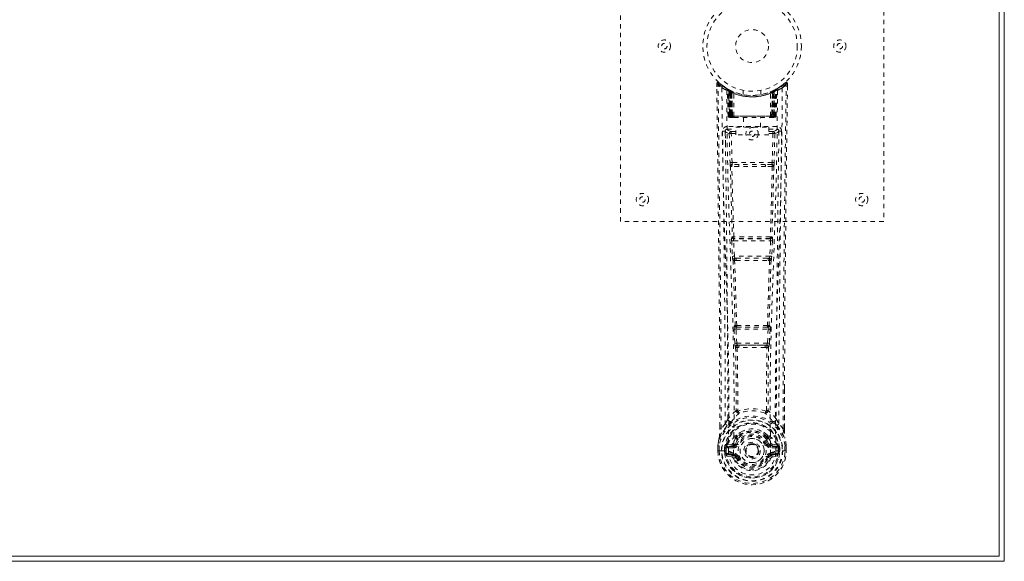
# Model space of a CAD drawing. Header units: inches. Extents: x 15.1 to 98.6, y 40.8 to 64.3.
# Tile 5 of 6: x 76.2 to 98.6, y 40.8 to 53.1. Entities that reach past the tile are written whole.
import ezdxf

# ---------------------------------------------------------------- set-up
doc = ezdxf.new("R2010")
doc.units = ezdxf.units.IN
doc.header["$MEASUREMENT"] = 0
doc.linetypes.add('SLD-Dashed', pattern=[0.075, 0.05, -0.025])
doc.linetypes.add('SLD-Solid', pattern=[0])

msp = doc.modelspace()

# ---------------------------------------------------------------- linework, layer by layer
at = {"color": 7, "linetype": 'SLD-Solid', "lineweight": 15}
for p, q in [((98.612, 64.264), (98.612, 40.764)), ((98.494, 40.882), (98.494, 64.146)), ((98.494, 64.146), (98.494, 40.882)), ((15.23, 40.882), (98.494, 40.882)), ((98.494, 40.882), (15.23, 40.882)), ((98.612, 40.764), (15.112, 40.764))]:
    msp.add_line(p, q, dxfattribs=at)
at = {"color": 7, "linetype": 'SLD-Dashed', "lineweight": 0}
for p, q in [((89.862, 48.514), (89.862, 56.514)), ((95.862, 56.514), (95.862, 48.514)), ((92.056, 51.655), (92.057, 51.588)), ((92.086, 51.656), (92.106, 51.678)), ((92.147, 51.643), (92.105, 51.677)), ((93.619, 51.677), (93.578, 51.643)), ((93.669, 51.655), (93.639, 51.656)), ((93.666, 51.592), (93.667, 51.655)), ((93.668, 51.588), (93.669, 51.655)), ((93.668, 51.588), (93.669, 51.655)), ((92.294, 51.54), (92.281, 51.548)), ((92.3, 51.536), (92.286, 51.543)), ((92.309, 51.515), (92.295, 51.523)), ((92.316, 50.918), (92.295, 51.523)), ((92.33, 50.918), (92.309, 51.515)), ((92.347, 51.512), (92.312, 51.53)), ((92.396, 51.469), (92.327, 51.505)), ((92.348, 50.918), (92.327, 51.505)), ((92.328, 51.508), (92.35, 50.914)), ((92.341, 51.514), (92.368, 51.501)), ((92.355, 51.475), (92.368, 51.501)), ((92.355, 51.475), (92.355, 50.918)), ((92.362, 51.471), (92.355, 51.475)), ((92.362, 51.471), (92.375, 51.497)), ((92.362, 50.918), (92.362, 51.471)), ((92.379, 51.495), (92.364, 51.503)), ((92.368, 51.501), (92.375, 51.497)), ((92.368, 51.468), (92.381, 51.494)), ((92.369, 50.918), (92.368, 51.468)), ((92.368, 51.468), (92.375, 51.465)), ((92.375, 51.465), (92.387, 51.491)), ((92.375, 51.465), (92.375, 50.918)), ((92.38, 51.495), (92.379, 51.495)), ((92.387, 51.46), (92.399, 51.486)), ((92.387, 51.46), (92.387, 50.918)), ((92.393, 51.457), (92.387, 51.46)), ((92.393, 51.457), (92.405, 51.483)), ((92.393, 50.918), (92.393, 51.457)), ((92.396, 51.469), (92.397, 51.469)), ((92.415, 50.918), (92.396, 51.469)), ((92.397, 51.469), (92.416, 50.918)), ((92.399, 51.486), (92.405, 51.483)), ((92.446, 50.918), (92.442, 51.44)), ((92.662, 51.503), (92.662, 51.407)), ((93.062, 51.407), (93.062, 51.503)), ((93.278, 50.918), (93.283, 51.44)), ((93.308, 50.918), (93.327, 51.469)), ((93.328, 51.469), (93.309, 50.918)), ((93.319, 51.483), (93.325, 51.486)), ((93.319, 51.483), (93.331, 51.457)), ((93.327, 51.469), (93.328, 51.469)), ((93.397, 51.505), (93.328, 51.469)), ((93.337, 51.46), (93.331, 51.457)), ((93.331, 51.457), (93.331, 50.918)), ((93.344, 51.495), (93.337, 51.492)), ((93.337, 51.491), (93.349, 51.465)), ((93.337, 50.918), (93.337, 51.46)), ((93.352, 51.499), (93.343, 51.494)), ((93.343, 51.494), (93.356, 51.468)), ((93.345, 51.495), (93.344, 51.495)), ((93.412, 51.53), (93.345, 51.495)), ((93.349, 51.497), (93.357, 51.501)), ((93.349, 51.497), (93.362, 51.471)), ((93.349, 51.465), (93.356, 51.468)), ((93.349, 50.918), (93.349, 51.465)), ((93.356, 51.468), (93.355, 50.918)), ((93.357, 51.501), (93.365, 51.505)), ((93.357, 51.501), (93.369, 51.475)), ((93.369, 51.475), (93.362, 51.471)), ((93.362, 51.471), (93.362, 50.918)), ((93.369, 50.918), (93.369, 51.475)), ((93.374, 50.914), (93.396, 51.508)), ((93.376, 50.918), (93.397, 51.505)), ((93.395, 50.918), (93.415, 51.515)), ((93.408, 50.918), (93.429, 51.523)), ((93.429, 51.523), (93.415, 51.515)), ((93.444, 51.548), (93.43, 51.54)), ((92.316, 50.918), (92.33, 50.918)), ((92.348, 50.918), (92.415, 50.918)), ((92.355, 50.918), (92.362, 50.918)), ((92.356, 50.889), (92.363, 50.889)), ((92.36, 50.889), (92.369, 50.889)), ((93.362, 50.918), (92.362, 50.918)), ((92.375, 50.918), (92.369, 50.918)), ((92.369, 50.889), (92.376, 50.889)), ((92.375, 50.918), (93.349, 50.918)), ((92.378, 50.889), (92.432, 50.889)), ((92.387, 50.918), (92.393, 50.918)), ((92.388, 50.889), (92.394, 50.889)), ((93.331, 50.918), (92.393, 50.918)), ((92.432, 50.889), (92.394, 50.889)), ((92.416, 50.918), (92.415, 50.918)), ((92.446, 50.918), (93.278, 50.918)), ((92.446, 50.889), (92.453, 50.889)), ((92.453, 50.889), (93.271, 50.889)), ((92.667, 50.889), (92.667, 50.667)), ((93.057, 50.667), (93.057, 50.889)), ((93.271, 50.889), (93.279, 50.889)), ((93.292, 50.889), (93.346, 50.889)), ((93.33, 50.889), (93.292, 50.889)), ((93.309, 50.918), (93.308, 50.918)), ((93.309, 50.918), (93.376, 50.918)), ((93.33, 50.889), (93.336, 50.889)), ((93.331, 50.918), (93.337, 50.918)), ((93.348, 50.889), (93.355, 50.889)), ((93.355, 50.918), (93.349, 50.918)), ((93.355, 50.889), (93.365, 50.889)), ((93.361, 50.889), (93.368, 50.889)), ((93.362, 50.918), (93.369, 50.918)), ((93.395, 50.918), (93.408, 50.918)), ((92.251, 50.582), (92.249, 50.574)), ((92.25, 50.571), (92.253, 50.284)), ((92.294, 50.68), (92.294, 50.62)), ((93.43, 50.68), (92.294, 50.68)), ((92.294, 50.62), (92.492, 50.62)), ((92.343, 50.517), (92.359, 49.855)), ((92.388, 50.563), (92.388, 50.518)), ((92.492, 50.563), (92.388, 50.563)), ((92.404, 49.857), (92.388, 50.518)), ((92.492, 50.518), (92.388, 50.518)), ((92.492, 50.487), (92.492, 50.667)), ((92.492, 50.667), (93.242, 50.667)), ((93.242, 50.667), (93.242, 50.487)), ((93.242, 50.62), (93.43, 50.62)), ((93.336, 50.563), (93.242, 50.563)), ((93.336, 50.518), (93.242, 50.518)), ((93.336, 50.518), (93.321, 49.857)), ((93.336, 50.563), (93.336, 50.518)), ((93.381, 50.517), (93.365, 49.855)), ((93.43, 50.62), (93.43, 50.68)), ((93.471, 50.284), (93.474, 50.571)), ((93.475, 50.574), (93.473, 50.582)), ((93.242, 50.487), (92.492, 50.487)), ((93.321, 49.857), (92.404, 49.857)), ((92.557, 49.765), (92.401, 49.771)), ((92.564, 49.814), (92.412, 49.816)), ((93.16, 49.814), (92.564, 49.814)), ((93.313, 49.816), (93.16, 49.814)), ((93.323, 49.771), (93.167, 49.765)), ((95.862, 48.514), (89.862, 48.514)), ((92.397, 48.072), (92.414, 47.719)), ((92.411, 48.165), (92.403, 48.162)), ((92.442, 48.074), (93.283, 48.074)), ((92.459, 47.721), (92.442, 48.074)), ((92.448, 48.119), (92.456, 48.122)), ((93.276, 48.119), (92.448, 48.119)), ((93.283, 48.074), (93.266, 47.721)), ((93.268, 48.122), (93.276, 48.119)), ((93.327, 48.072), (93.31, 47.719)), ((93.321, 48.162), (93.313, 48.165)), ((93.266, 47.721), (92.459, 47.721)), ((92.464, 47.626), (92.496, 47.625)), ((92.505, 47.676), (92.474, 47.677)), ((92.505, 47.676), (93.219, 47.676)), ((93.219, 47.676), (93.251, 47.677)), ((93.228, 47.625), (93.26, 47.625)), ((92.452, 46.054), (92.468, 45.737)), ((92.475, 46.148), (92.461, 46.144)), ((92.496, 46.056), (93.228, 46.056)), ((92.513, 45.739), (92.496, 46.056)), ((92.505, 46.101), (92.52, 46.106)), ((93.219, 46.101), (92.505, 46.101)), ((93.205, 46.106), (93.219, 46.101)), ((93.228, 46.056), (93.212, 45.739)), ((93.249, 46.148), (93.263, 46.144)), ((93.272, 46.054), (93.256, 45.737)), ((93.212, 45.739), (92.513, 45.739)), ((92.523, 45.641), (92.563, 45.64)), ((92.57, 45.694), (92.531, 45.694)), ((92.57, 45.694), (93.154, 45.694)), ((93.193, 45.694), (93.154, 45.694)), ((93.161, 45.64), (93.201, 45.641)), ((93.598, 44.706), (93.598, 43.782)), ((93.599, 43.781), (93.602, 44.706)), ((92.535, 44.201), (92.535, 44.201)), ((93.19, 44.201), (93.19, 44.201)), ((92.125, 43.781), (92.125, 43.835)), ((92.126, 43.836), (92.126, 43.782)), ((92.251, 43.898), (92.154, 43.783)), ((93.57, 43.783), (93.474, 43.898)), ((92.494, 43.596), (92.494, 43.578)), ((92.501, 43.625), (92.513, 43.642)), ((92.517, 43.591), (92.517, 43.572)), ((93.207, 43.572), (93.207, 43.591)), ((93.211, 43.642), (93.223, 43.625)), ((93.23, 43.596), (93.231, 43.578)), ((92.083, 43.401), (92.082, 43.397)), ((92.082, 43.28), (92.082, 43.397)), ((92.084, 43.397), (92.084, 43.28)), ((92.112, 43.397), (92.112, 43.283)), ((92.263, 43.353), (92.234, 43.354)), ((92.234, 43.354), (92.234, 43.354)), ((92.234, 43.283), (92.234, 43.354)), ((92.263, 43.353), (92.263, 43.283)), ((92.264, 43.353), (92.269, 43.372)), ((92.269, 43.372), (92.269, 43.362)), ((92.269, 43.362), (92.269, 43.283)), ((92.279, 43.403), (92.275, 43.399)), ((92.279, 43.403), (92.289, 43.414)), ((92.29, 43.414), (92.289, 43.414)), ((92.404, 43.435), (92.29, 43.414)), ((92.29, 43.414), (92.29, 43.414)), ((92.303, 43.381), (92.433, 43.406)), ((92.303, 43.381), (92.303, 43.351)), ((92.433, 43.381), (92.303, 43.381)), ((92.433, 43.351), (92.303, 43.351)), ((92.433, 43.406), (92.433, 43.381)), ((92.433, 43.351), (92.433, 43.381)), ((92.488, 43.447), (92.515, 43.436)), ((93.209, 43.436), (93.236, 43.447)), ((93.291, 43.406), (93.421, 43.381)), ((93.291, 43.406), (93.291, 43.381)), ((93.421, 43.381), (93.291, 43.381)), ((93.291, 43.351), (93.291, 43.381)), ((93.421, 43.351), (93.291, 43.351)), ((93.435, 43.414), (93.32, 43.435)), ((93.421, 43.351), (93.421, 43.381)), ((93.435, 43.414), (93.445, 43.403)), ((93.445, 43.403), (93.445, 43.404)), ((93.445, 43.403), (93.445, 43.403)), ((93.449, 43.399), (93.445, 43.403)), ((93.455, 43.372), (93.456, 43.362)), ((93.461, 43.353), (93.455, 43.372)), ((93.456, 43.362), (93.455, 43.283)), ((93.491, 43.354), (93.461, 43.353)), ((93.461, 43.283), (93.461, 43.353)), ((93.491, 43.354), (93.491, 43.283)), ((93.491, 43.354), (93.491, 43.354)), ((93.612, 43.283), (93.612, 43.397)), ((93.641, 43.28), (93.641, 43.397)), ((93.642, 43.397), (93.642, 43.401)), ((93.642, 43.28), (93.642, 43.397)), ((92.083, 43.28), (92.086, 43.28)), ((92.086, 43.28), (92.14, 43.281)), ((92.14, 43.281), (92.163, 43.281)), ((92.163, 43.281), (92.321, 43.281)), ((92.234, 43.283), (92.234, 43.283)), ((92.269, 43.283), (92.263, 43.283)), ((92.287, 43.163), (92.405, 43.139)), ((92.317, 43.229), (92.317, 43.199)), ((92.317, 43.229), (92.433, 43.229)), ((92.433, 43.179), (92.317, 43.199)), ((92.317, 43.199), (92.433, 43.199)), ((92.433, 43.229), (92.433, 43.199)), ((92.433, 43.179), (92.433, 43.199)), ((92.439, 43.243), (92.439, 43.246)), ((92.493, 43.135), (92.49, 43.143)), ((92.515, 43.145), (92.493, 43.135)), ((92.706, 43.29), (92.706, 43.306)), ((92.706, 43.282), (92.706, 43.29)), ((93.231, 43.135), (93.209, 43.145)), ((93.231, 43.135), (93.286, 43.112)), ((93.286, 43.246), (93.286, 43.243)), ((93.291, 43.229), (93.291, 43.199)), ((93.291, 43.229), (93.407, 43.229)), ((93.407, 43.199), (93.291, 43.179)), ((93.291, 43.179), (93.291, 43.199)), ((93.291, 43.199), (93.407, 43.199)), ((93.319, 43.139), (93.438, 43.163)), ((93.403, 43.281), (93.562, 43.281)), ((93.407, 43.199), (93.407, 43.229)), ((93.455, 43.283), (93.461, 43.283)), ((93.562, 43.281), (93.585, 43.281)), ((93.585, 43.281), (93.638, 43.28)), ((93.638, 43.28), (93.642, 43.28))]:
    msp.add_line(p, q, dxfattribs=at)
at = {"color": 7, "linetype": 'SLD-Dashed', "lineweight": 0, "flags": 128}
for points in [[(92.104, 51.675), (92.097, 51.679), (92.089, 51.682), (92.081, 51.682), (92.073, 51.681), (92.066, 51.677), (92.06, 51.672), (92.057, 51.665), (92.056, 51.658)], [(92.056, 51.655), (92.056, 51.655), (92.058, 51.655), (92.064, 51.656), (92.074, 51.656), (92.08, 51.655), (92.086, 51.656)], [(92.125, 43.835), (92.117, 46.405), (92.089, 49.03), (92.056, 51.655)], [(92.154, 43.783), (92.153, 45.247), (92.144, 46.721), (92.129, 48.168), (92.127, 48.415), (92.124, 48.673), (92.121, 48.888), (92.118, 49.118), (92.115, 49.368), (92.111, 49.639), (92.109, 49.857), (92.105, 50.119), (92.101, 50.443), (92.098, 50.654), (92.095, 50.912), (92.092, 51.174), (92.088, 51.422), (92.086, 51.656)], [(93.57, 43.783), (93.571, 45.249), (93.58, 46.721), (93.595, 48.168), (93.597, 48.389), (93.6, 48.619), (93.602, 48.822), (93.605, 49.021), (93.608, 49.236), (93.61, 49.386), (93.612, 49.543), (93.614, 49.7), (93.615, 49.817), (93.617, 49.957), (93.619, 50.119), (93.623, 50.451), (93.626, 50.656), (93.629, 50.91), (93.633, 51.172), (93.636, 51.42), (93.639, 51.656)], [(93.619, 51.678), (93.586, 51.65), (93.578, 51.643)], [(93.666, 51.655), (93.664, 51.663), (93.66, 51.67), (93.655, 51.677), (93.649, 51.682), (93.642, 51.685), (93.634, 51.685), (93.627, 51.683), (93.621, 51.679)], [(92.174, 51.562), (92.182, 50.515), (92.201, 49.47), (92.23, 48.428), (92.266, 47.39), (92.3, 46.356), (92.325, 45.326), (92.334, 44.301), (92.321, 43.281)], [(92.283, 51.506), (92.292, 50.461), (92.313, 49.418), (92.345, 48.379), (92.383, 47.343), (92.419, 46.312), (92.445, 45.285), (92.453, 44.263), (92.439, 43.246)], [(92.289, 51.541), (92.295, 51.53), (92.3, 51.516)], [(92.326, 51.512), (92.327, 51.506), (92.327, 51.505)], [(93.441, 51.506), (93.432, 50.461), (93.411, 49.419), (93.379, 48.379), (93.341, 47.344), (93.305, 46.312), (93.279, 45.286), (93.271, 44.264), (93.285, 43.246)], [(93.325, 51.486), (93.326, 51.486), (93.326, 51.484), (93.327, 51.482), (93.329, 51.479), (93.331, 51.475), (93.333, 51.47), (93.335, 51.465), (93.337, 51.46)], [(93.55, 51.562), (93.542, 50.515), (93.523, 49.47), (93.494, 48.428), (93.459, 47.39), (93.424, 46.356), (93.399, 45.326), (93.391, 44.301), (93.403, 43.281)], [(93.602, 44.706), (93.608, 46.405), (93.635, 49.03), (93.668, 51.588)], [(92.355, 50.918), (92.34, 50.918), (92.327, 50.918), (92.319, 50.918), (92.316, 50.918)], [(92.33, 50.918), (92.333, 50.918), (92.342, 50.918), (92.354, 50.918), (92.369, 50.918)], [(92.387, 50.918), (92.379, 50.918), (92.371, 50.918), (92.364, 50.918), (92.358, 50.918), (92.353, 50.918), (92.35, 50.918), (92.348, 50.918), (92.348, 50.918)], [(92.348, 50.918), (92.349, 50.911), (92.35, 50.909)], [(92.377, 50.889), (92.378, 50.889), (92.379, 50.889)], [(92.416, 50.918), (92.419, 50.918), (92.426, 50.918), (92.435, 50.918), (92.446, 50.918)], [(93.278, 50.918), (93.289, 50.918), (93.299, 50.918), (93.305, 50.918), (93.308, 50.918)], [(93.376, 50.918), (93.376, 50.918), (93.374, 50.918), (93.371, 50.918), (93.366, 50.918), (93.36, 50.918), (93.353, 50.918), (93.345, 50.918), (93.337, 50.918)], [(93.355, 50.918), (93.37, 50.918), (93.383, 50.918), (93.391, 50.918), (93.395, 50.918)], [(93.408, 50.918), (93.405, 50.918), (93.397, 50.918), (93.384, 50.918), (93.369, 50.918)], [(92.189, 50.574), (92.191, 50.438), (92.193, 50.266), (92.196, 50.057), (92.199, 49.812), (92.203, 49.563), (92.206, 49.343), (92.208, 49.19), (92.209, 49.052), (92.211, 48.93), (92.213, 48.775), (92.215, 48.612), (92.217, 48.456), (92.227, 47.642), (92.236, 46.824), (92.244, 45.851), (92.249, 44.862), (92.251, 43.898)], [(92.249, 50.574), (92.274, 50.545), (92.343, 50.517)], [(92.388, 50.563), (92.319, 50.591), (92.294, 50.62)], [(92.388, 50.518), (92.372, 50.517), (92.358, 50.517), (92.348, 50.517), (92.343, 50.517)], [(93.43, 50.62), (93.405, 50.591), (93.336, 50.563)], [(93.381, 50.517), (93.376, 50.517), (93.366, 50.517), (93.352, 50.517), (93.336, 50.518)], [(93.381, 50.517), (93.45, 50.545), (93.475, 50.574)], [(93.474, 43.898), (93.474, 44.419), (93.476, 44.952), (93.478, 45.497), (93.482, 46.012), (93.486, 46.542), (93.491, 47.094), (93.497, 47.583), (93.5, 47.84), (93.503, 48.113), (93.506, 48.402), (93.51, 48.706), (93.514, 48.981), (93.517, 49.222), (93.519, 49.413), (93.522, 49.628), (93.526, 49.869), (93.528, 50.094), (93.531, 50.287), (93.533, 50.446), (93.535, 50.574)], [(92.404, 49.857), (92.388, 49.856), (92.374, 49.856), (92.363, 49.856), (92.359, 49.855)], [(93.365, 49.855), (93.361, 49.856), (93.35, 49.856), (93.336, 49.856), (93.321, 49.857)], [(92.367, 49.774), (92.387, 48.968), (92.411, 48.165)], [(92.446, 48.161), (92.421, 48.965), (92.401, 49.771)], [(93.167, 49.765), (92.862, 49.765), (92.557, 49.765)], [(93.16, 49.814), (92.862, 49.813), (92.564, 49.814)], [(93.323, 49.771), (93.303, 48.965), (93.278, 48.161)], [(93.357, 49.774), (93.337, 48.968), (93.313, 48.165)], [(92.442, 48.074), (92.426, 48.073), (92.412, 48.073), (92.402, 48.072), (92.397, 48.072)], [(93.327, 48.072), (93.323, 48.072), (93.312, 48.073), (93.298, 48.073), (93.283, 48.074)], [(92.459, 47.721), (92.443, 47.721), (92.429, 47.72), (92.419, 47.719), (92.414, 47.719)], [(92.414, 47.719), (92.416, 47.687), (92.417, 47.685)], [(92.429, 47.63), (92.454, 46.888), (92.475, 46.148)], [(92.511, 46.143), (92.489, 46.883), (92.464, 47.626)], [(93.26, 47.625), (93.235, 46.883), (93.213, 46.143)], [(93.295, 47.63), (93.271, 46.888), (93.249, 46.148)], [(93.31, 47.719), (93.306, 47.719), (93.295, 47.72), (93.281, 47.721), (93.266, 47.721)], [(93.31, 47.719), (93.308, 47.687), (93.308, 47.685)], [(92.496, 46.056), (92.481, 46.055), (92.467, 46.055), (92.457, 46.054), (92.452, 46.054)], [(92.496, 46.056), (92.496, 46.065), (92.496, 46.073), (92.496, 46.081), (92.497, 46.088), (92.501, 46.097), (92.505, 46.101)], [(93.219, 46.101), (93.224, 46.097), (93.227, 46.088), (93.228, 46.081), (93.229, 46.073), (93.229, 46.065), (93.228, 46.056)], [(93.272, 46.054), (93.267, 46.054), (93.257, 46.055), (93.243, 46.055), (93.228, 46.056)], [(92.513, 45.739), (92.498, 45.738), (92.484, 45.737), (92.473, 45.737), (92.468, 45.737)], [(92.487, 45.647), (92.498, 44.927), (92.499, 44.208)], [(92.523, 45.641), (92.533, 44.92), (92.535, 44.201)], [(93.161, 45.64), (92.862, 45.639), (92.563, 45.64)], [(93.154, 45.694), (92.862, 45.693), (92.57, 45.694)], [(93.19, 44.201), (93.191, 44.92), (93.201, 45.641)], [(93.193, 45.694), (93.194, 45.695), (93.196, 45.696), (93.199, 45.699), (93.204, 45.709), (93.209, 45.723), (93.212, 45.739)], [(93.256, 45.737), (93.251, 45.737), (93.24, 45.737), (93.226, 45.738), (93.212, 45.739)], [(93.237, 45.647), (93.227, 44.927), (93.225, 44.208)], [(92.497, 44.2), (92.396, 44.112), (92.31, 44.011)], [(92.497, 44.2), (92.499, 44.19), (92.503, 44.181), (92.509, 44.175), (92.517, 44.171), (92.525, 44.171), (92.533, 44.175), (92.539, 44.181), (92.545, 44.19)], [(93.18, 44.19), (93.185, 44.181), (93.192, 44.175), (93.199, 44.171), (93.207, 44.171), (93.215, 44.175), (93.221, 44.181), (93.226, 44.19), (93.228, 44.2)], [(93.414, 44.011), (93.328, 44.112), (93.228, 44.2)], [(92.293, 43.859), (92.192, 43.735), (92.113, 43.581)], [(92.154, 43.783), (92.149, 43.783), (92.142, 43.783), (92.137, 43.783), (92.132, 43.783), (92.128, 43.782), (92.125, 43.782), (92.125, 43.782), (92.125, 43.781)], [(92.403, 43.963), (92.397, 43.956), (92.388, 43.948)], [(93.336, 43.948), (93.327, 43.956), (93.321, 43.963)], [(93.431, 43.859), (93.532, 43.735), (93.611, 43.581)], [(93.599, 43.781), (93.6, 43.782), (93.599, 43.782), (93.596, 43.782), (93.593, 43.783), (93.588, 43.783), (93.582, 43.783), (93.576, 43.783), (93.57, 43.783)], [(92.082, 43.397), (92.095, 43.494), (92.111, 43.57)], [(92.113, 43.581), (92.096, 43.501), (92.083, 43.401)], [(92.113, 43.581), (92.111, 43.576), (92.111, 43.57)], [(92.494, 43.578), (92.461, 43.525), (92.431, 43.458)], [(92.546, 43.56), (92.516, 43.51), (92.488, 43.447)], [(92.645, 43.73), (92.587, 43.7), (92.513, 43.642)], [(93.211, 43.642), (93.137, 43.7), (93.08, 43.73)], [(93.236, 43.447), (93.208, 43.51), (93.179, 43.56)], [(93.231, 43.578), (93.263, 43.525), (93.293, 43.458)], [(93.613, 43.57), (93.613, 43.576), (93.611, 43.581)], [(93.642, 43.401), (93.63, 43.491), (93.611, 43.581)], [(93.642, 43.397), (93.629, 43.494), (93.613, 43.57)], [(92.082, 43.397), (92.082, 43.397), (92.083, 43.397), (92.086, 43.397), (92.089, 43.397), (92.094, 43.397), (92.1, 43.397), (92.106, 43.397), (92.112, 43.397)], [(92.083, 43.401), (92.084, 43.401), (92.085, 43.401), (92.088, 43.4), (92.092, 43.4), (92.096, 43.399), (92.101, 43.398), (92.107, 43.397), (92.112, 43.397)], [(92.263, 43.353), (92.263, 43.353), (92.264, 43.353)], [(92.303, 43.351), (92.285, 43.354), (92.269, 43.362)], [(92.431, 43.458), (92.418, 43.441), (92.404, 43.435)], [(92.543, 43.424), (92.538, 43.426), (92.533, 43.428), (92.528, 43.43), (92.524, 43.432), (92.52, 43.434), (92.518, 43.435), (92.516, 43.435), (92.515, 43.436)], [(93.181, 43.424), (93.186, 43.426), (93.192, 43.428), (93.196, 43.43), (93.2, 43.432), (93.204, 43.434), (93.206, 43.435), (93.208, 43.435), (93.209, 43.436)], [(93.293, 43.458), (93.306, 43.441), (93.32, 43.435)], [(93.456, 43.362), (93.439, 43.354), (93.421, 43.351)], [(93.461, 43.353), (93.461, 43.353), (93.461, 43.353)], [(93.642, 43.401), (93.641, 43.401), (93.639, 43.401), (93.636, 43.4), (93.632, 43.4), (93.628, 43.399), (93.623, 43.398), (93.618, 43.397), (93.612, 43.397)], [(93.612, 43.397), (93.618, 43.397), (93.625, 43.397), (93.63, 43.397), (93.635, 43.397), (93.638, 43.397), (93.641, 43.397), (93.642, 43.397), (93.642, 43.397)], [(92.112, 43.283), (92.106, 43.282), (92.1, 43.282), (92.094, 43.282), (92.089, 43.281), (92.086, 43.281), (92.083, 43.281), (92.082, 43.281), (92.083, 43.28)], [(92.263, 43.283), (92.26, 43.283), (92.253, 43.283), (92.244, 43.283), (92.234, 43.283)], [(92.274, 43.211), (92.294, 43.225), (92.317, 43.229)], [(93.286, 43.243), (93.28, 43.167), (93.257, 43.092), (93.217, 43.024), (93.164, 42.964), (93.099, 42.915), (93.025, 42.879), (92.945, 42.857), (92.862, 42.85), (92.779, 42.857), (92.699, 42.879), (92.625, 42.915), (92.56, 42.964), (92.507, 43.024), (92.468, 43.092), (92.445, 43.167), (92.439, 43.243)], [(92.543, 43.156), (92.538, 43.154), (92.533, 43.152), (92.528, 43.15), (92.524, 43.148), (92.52, 43.147), (92.518, 43.146), (92.516, 43.145), (92.515, 43.145)], [(93.181, 43.156), (93.186, 43.154), (93.192, 43.152), (93.196, 43.15), (93.2, 43.148), (93.204, 43.147), (93.206, 43.146), (93.208, 43.145), (93.209, 43.145)], [(93.24, 43.151), (93.235, 43.143), (93.231, 43.135)], [(93.291, 43.179), (93.254, 43.164), (93.24, 43.151)], [(93.407, 43.229), (93.431, 43.225), (93.45, 43.211)], [(93.642, 43.28), (93.642, 43.281), (93.641, 43.281), (93.638, 43.281), (93.635, 43.281), (93.63, 43.282), (93.625, 43.282), (93.618, 43.282), (93.612, 43.283)]]:
    msp.add_lwpolyline(points, dxfattribs=at)
at = {"color": 7, "linetype": 'SLD-Dashed', "lineweight": 0}
for centre, radius in [((92.862, 52.514), 1.125), ((92.862, 52.514), 1.03), ((92.862, 52.514), 0.376), ((90.862, 52.514), 0.141), ((90.862, 52.514), 0.0625), ((94.862, 52.514), 0.141), ((94.862, 52.514), 0.0625), ((92.862, 50.514), 0.141), ((92.862, 50.514), 0.0625), ((90.362, 49.014), 0.141), ((90.362, 49.014), 0.0625), ((95.362, 49.014), 0.141), ((95.362, 49.014), 0.0625), ((92.862, 43.29), 0.7), ((92.862, 43.29), 0.69), ((92.862, 43.29), 0.623), ((92.862, 43.29), 0.32), ((92.862, 43.29), 0.275), ((92.862, 43.29), 0.188), ((92.862, 43.29), 0.156), ((92.862, 43.29), 0.142), ((92.862, 43.29), 0.139), ((92.862, 43.29), 0.138)]:
    msp.add_circle(centre, radius, dxfattribs=at)
for centre, radius, start, end in [((92.086, 51.656), 0.03, 47.8634, 180.7206), ((92.864, 52.559), 1.213, 228.1748, 235.3219), ((92.862, 52.514), 1.158, 227.8706, 312.1288), ((92.86, 52.511), 1.123, 227.9069, 235.3638), ((92.866, 52.509), 1.121, 304.6318, 312.0834), ((92.862, 52.556), 1.209, 304.6688, 311.8406), ((93.639, 51.656), 0.03, 359.2808, 132.1353), ((93.569, 51.613), 0.0822, 31.7331, 52.7149), ((92.204, 51.562), 0.03, 55.9316, 179.8309), ((92.849, 52.753), 1.369, 240.4486, 245.5698), ((92.861, 52.512), 1.126, 235.3466, 240.4926), ((92.265, 51.522), 0.03, 1.9839, 58.9421), ((92.826, 52.453), 1.057, 238.9236, 239.8651), ((92.245, 51.486), 0.0715, 31.6542, 58.9154), ((92.324, 51.494), 0.0429, 114.1831, 163.0062), ((92.862, 52.546), 1.19, 240.8885, 299.1115), ((92.279, 51.514), 0.03, 1.9224, 59.705), ((92.861, 52.513), 1.126, 239.7344, 244.7283), ((92.873, 52.537), 1.155, 239.9645, 244.0307), ((92.847, 52.143), 0.829, 228.2878, 233.6107), ((92.862, 52.514), 1.127, 240.489, 299.511), ((92.838, 52.127), 0.809, 229.1307, 234.5096), ((92.297, 51.504), 0.0299, 1.8231, 60.7599), ((92.859, 52.507), 1.12, 240.7879, 245.7521), ((92.297, 51.504), 0.03, 16.8906, 61.2622), ((92.842, 52.126), 0.807, 230.3871, 235.6789), ((92.862, 52.513), 1.155, 244.3786, 295.6214), ((92.862, 52.513), 1.155, 245.0796, 294.9204), ((92.366, 51.468), 0.0297, 1.488, 64.5147), ((92.367, 51.468), 0.0297, 1.4631, 64.5764), ((92.862, 52.513), 1.155, 246.0604, 293.9396), ((92.818, 52.066), 0.731, 234.7914, 238.9952), ((92.412, 51.457), 0.0346, 329.0196, 15.1064), ((92.862, 52.477), 1.12, 247.9468, 292.0532), ((93.312, 51.457), 0.0345, 164.84, 211.034), ((92.906, 52.066), 0.73, 301.0048, 305.2139), ((92.863, 52.512), 1.125, 294.2583, 299.2017), ((93.357, 51.468), 0.0297, 115.4265, 178.5195), ((93.358, 51.468), 0.0297, 115.4878, 178.5096), ((92.883, 52.125), 0.805, 304.3138, 309.6159), ((92.883, 52.131), 0.814, 305.508, 310.8517), ((93.412, 51.372), 0.138, 89.4172, 113.4589), ((92.885, 52.133), 0.818, 306.3534, 311.7525), ((93.427, 51.504), 0.0299, 119.2271, 178.2056), ((93.425, 51.506), 0.0273, 117.6586, 182.3), ((92.876, 52.49), 1.1, 298.6357, 300.2656), ((93.445, 51.514), 0.0299, 120.27, 178.1025), ((92.862, 52.515), 1.128, 299.5115, 304.6464), ((93.4, 51.494), 0.0429, 16.9662, 65.8442), ((93.459, 51.522), 0.03, 121.0449, 178.0129), ((92.875, 52.753), 1.37, 294.4305, 299.5493), ((93.52, 51.562), 0.03, 0.172, 124.0655), ((92.346, 50.919), 0.03, 181.9951, 269.994), ((92.377, 50.962), 0.0742, 215.942, 253.2669), ((92.36, 50.919), 0.03, 181.9787, 269.9655), ((92.374, 51.057), 0.166, 259.5974, 268.341), ((92.378, 50.919), 0.03, 181.9226, 269.9408), ((92.777, 50.911), 0.415, 179.0298, 183.0318), ((92.94, 50.912), 0.571, 179.3626, 182.0713), ((92.804, 50.911), 0.429, 179.0501, 182.9187), ((92.836, 50.911), 0.448, 179.1064, 182.8066), ((92.843, 50.911), 0.45, 179.1041, 182.7904), ((92.445, 50.919), 0.0299, 181.7907, 269.8205), ((92.446, 50.919), 0.0299, 181.7996, 269.8116), ((92.481, 50.911), 0.0354, 169.274, 219.1956), ((93.242, 50.912), 0.0368, 321.8522, 9.6782), ((93.278, 50.919), 0.0299, 270.1885, 358.2093), ((93.279, 50.919), 0.0299, 270.1884, 358.2004), ((92.888, 50.911), 0.443, 357.1693, 0.9176), ((92.894, 50.911), 0.443, 357.1693, 0.9176), ((93.341, 50.924), 0.0356, 262.0695, 350.2915), ((93.346, 50.919), 0.03, 270.0682, 358.0594), ((92.921, 50.911), 0.427, 357.0651, 0.9475), ((92.754, 50.912), 0.602, 357.9973, 0.5688), ((93.35, 51.054), 0.164, 271.7058, 280.6246), ((92.95, 50.911), 0.412, 356.9624, 0.9946), ((93.365, 50.919), 0.03, 270.0306, 358.0342), ((93.347, 50.962), 0.0742, 286.7374, 324.0537), ((93.378, 50.919), 0.03, 270.0022, 357.9998), ((92.294, 50.575), 0.105, 90.005, 180.7379), ((92.225, 48.976), 1.598, 89.133, 91.2843), ((-407.191, 42.693), 499.503, 0.1512, 0.90399), ((92.293, 50.577), 0.0423, 88.0382, 173.4316), ((92.388, 50.518), 0.0451, 90.4269, 180.9023), ((93.336, 50.518), 0.0451, 359.0314, 89.571), ((593.051, 42.692), 499.639, 179.09615, 179.84874), ((93.43, 50.575), 0.105, 359.2621, 89.995), ((93.431, 50.577), 0.0423, 6.5656, 91.9646), ((93.499, 48.977), 1.597, 88.7154, 90.8679), ((92.76, 49.856), 0.401, 180.0757, 191.8422), ((92.509, 49.856), 0.105, 179.6349, 202.4719), ((93.215, 49.856), 0.105, 337.5333, 0.3726), ((92.964, 49.856), 0.402, 348.1518, 359.9204), ((92.413, 49.77), 0.0456, 91.7531, 175.8312), ((92.393, 49.912), 0.141, 259.4645, 273.059), ((92.51, 49.768), 0.11, 154.2174, 178.3423), ((92.645, 49.777), 0.0888, 155.5916, 187.6423), ((93.079, 49.777), 0.0888, 352.3588, 24.3964), ((93.213, 49.768), 0.111, 1.7792, 25.6612), ((93.311, 49.77), 0.0456, 4.1756, 88.2463), ((93.331, 49.91), 0.139, 266.8572, 280.6183), ((92.603, 48.102), 0.209, 163.5051, 188.4151), ((92.448, 48.164), 0.0451, 182.9187, 269.4051), ((92.456, 48.167), 0.0451, 182.9931, 269.3731), ((92.438, 48.252), 0.091, 253.0026, 274.8397), ((92.496, 48.089), 0.0564, 148.255, 195.7179), ((92.5, 48.155), 0.055, 173.1483, 216.3343), ((92.862, 11.516), 36.648, 89.3489, 90.651), ((92.862, 15.308), 32.817, 89.2909, 90.7091), ((93.268, 48.167), 0.0451, 270.6255, 357.0082), ((93.224, 48.155), 0.0547, 323.5317, 6.9729), ((93.276, 48.164), 0.0451, 270.5977, 357.0724), ((93.228, 48.089), 0.0563, 344.2577, 31.7695), ((93.286, 48.252), 0.0908, 265.1445, 287.0291), ((93.121, 48.102), 0.209, 351.5767, 16.4973), ((92.552, 47.686), 0.136, 180.722, 204.7127), ((92.475, 47.631), 0.0456, 91.2539, 181.8202), ((92.456, 47.709), 0.0837, 251.1242, 275.2077), ((92.526, 47.719), 0.0679, 178.3506, 218.9211), ((92.55, 47.635), 0.0868, 151.6289, 186.5672), ((92.577, 47.637), 0.0814, 151.3077, 188.7611), ((92.862, 80.414), 32.791, 269.3607, 270.6393), ((92.862, 81.033), 33.359, 269.3871, 270.6129), ((93.147, 47.637), 0.0814, 351.2486, 28.6827), ((93.198, 47.719), 0.068, 321.1035, 1.6238), ((93.251, 47.634), 0.0424, 40.4578, 90.4021), ((93.174, 47.635), 0.087, 353.4648, 28.3297), ((93.268, 47.709), 0.0843, 264.8664, 288.8029), ((93.25, 47.631), 0.0448, 357.9248, 42.9151), ((93.171, 47.686), 0.136, 335.3489, 359.2356), ((92.613, 46.083), 0.163, 158.1327, 190.2118), ((92.506, 46.146), 0.0451, 183.2315, 269.1367), ((92.52, 46.151), 0.0451, 183.3944, 269.1023), ((92.505, 46.217), 0.0751, 247.0812, 274.8859), ((92.862, 8.777), 37.367, 89.4615, 90.5382), ((92.569, 46.137), 0.0578, 174.2214, 212.34), ((92.862, 13.51), 32.597, 89.3981, 90.6019), ((93.204, 46.151), 0.0451, 270.8966, 356.6067), ((93.156, 46.137), 0.0574, 327.4971, 5.9277), ((93.22, 46.217), 0.0749, 265.0965, 292.9457), ((93.218, 46.146), 0.0451, 270.8595, 356.7783), ((93.112, 46.083), 0.163, 349.7792, 21.8705), ((92.649, 45.728), 0.181, 177.2168, 206.4645), ((92.533, 45.649), 0.0457, 91.8545, 181.7264), ((92.517, 45.714), 0.073, 245.7524, 274.592), ((92.57, 45.737), 0.0575, 177.8169, 227.594), ((92.626, 45.652), 0.104, 155.977, 186.1302), ((92.663, 45.654), 0.101, 156.5269, 187.7671), ((93.062, 45.654), 0.1, 352.228, 23.478), ((93.191, 45.649), 0.0457, 358.2759, 88.1432), ((93.098, 45.652), 0.103, 353.8438, 24.049), ((93.207, 45.714), 0.0735, 265.5138, 294.1469), ((93.075, 45.728), 0.181, 333.5388, 2.7709), ((92.862, 43.277), 0.966, 70.8186, 109.182), ((92.862, 43.29), 0.787, 8.0937, 171.9063), ((92.862, 43.29), 0.758, 8.0935, 171.9065), ((87.519, 46.45), 5.376, 331.6677, 333.0281), ((92.371, 44.014), 0.0608, 182.5656, 302.0058), ((93.135, 43.45), 0.893, 128.8546, 145.0081), ((92.485, 44.208), 0.0133, 326.0677, 3.3126), ((92.557, 44.204), 0.0608, 184.0465, 286.2258), ((92.531, 44.271), 0.0708, 242.7128, 272.7174), ((92.547, 44.202), 0.0129, 186.6696, 257.642), ((92.616, 44.206), 0.0738, 193.2366, 235.0301), ((92.862, 43.352), 0.844, 70.0603, 109.9397), ((93.167, 44.204), 0.0608, 253.7763, 355.9546), ((93.108, 44.206), 0.0738, 304.9838, 346.758), ((92.59, 43.451), 0.893, 34.9881, 51.1492), ((93.177, 44.202), 0.0129, 282.361, 353.3244), ((93.193, 44.271), 0.0708, 267.2859, 297.2822), ((93.239, 44.208), 0.0133, 176.809, 213.9215), ((93.354, 44.014), 0.0608, 238.0024, 357.4267), ((98.138, 46.414), 5.3, 206.9603, 208.3401), ((90.938, 43.752), 1.187, 351.2125, 1.4269), ((88.638, 44.4), 3.57, 346.7481, 350.0555), ((92.862, 43.29), 0.632, 5.8274, 174.1726), ((92.584, 44.217), 0.461, 223.6648, 230.8253), ((92.862, 43.29), 0.602, 6.0327, 173.9673), ((93.845, 42.28), 2.215, 131.1351, 134.4914), ((92.862, 43.31), 0.473, 62.6134, 117.3866), ((91.881, 42.282), 2.212, 45.5079, 48.8685), ((93.14, 44.217), 0.461, 309.1799, 316.3321), ((97.087, 44.4), 3.571, 189.9441, 193.2509), ((94.785, 43.752), 1.186, 178.5666, 188.7952), ((92.726, 43.199), 0.492, 115.708, 155.4795), ((92.67, 43.192), 0.441, 113.5935, 149.7437), ((92.539, 43.6), 0.0448, 146.2137, 184.9464), ((92.516, 43.637), 0.046, 241.1987, 271.702), ((92.524, 43.581), 0.0305, 185.7264, 315.4429), ((92.516, 43.618), 0.0459, 241.142, 271.6889), ((92.552, 43.646), 0.0396, 185.1646, 232.8828), ((92.862, 43.29), 0.376, 22.774, 157.226), ((92.862, 43.278), 0.453, 40.4511, 139.5489), ((92.55, 43.59), 0.033, 131.6161, 178.1256), ((92.544, 43.594), 0.0347, 219.3957, 272.7384), ((92.862, 43.25), 0.494, 47.4887, 132.5113), ((92.862, 43.29), 0.346, 22.7736, 157.2264), ((92.862, 43.297), 0.411, 39.7061, 140.2939), ((92.862, 43.29), 0.275, 89.9995, 270.0005), ((92.862, 43.29), 0.275, 270.0005, 89.9995), ((93.2, 43.581), 0.0305, 224.5486, 354.2853), ((93.18, 43.594), 0.0347, 267.2677, 320.6052), ((93.172, 43.646), 0.0396, 307.1282, 354.8244), ((93.174, 43.59), 0.033, 1.8939, 48.3655), ((93.208, 43.637), 0.0459, 268.2852, 298.8192), ((93.208, 43.618), 0.0459, 268.302, 298.8671), ((92.992, 43.194), 0.499, 24.8898, 63.9918), ((93.186, 43.6), 0.0448, 355.0764, 33.9469), ((93.054, 43.193), 0.441, 30.2266, 66.4283), ((92.383, 43.358), 0.115, 159.6115, 173.1438), ((92.303, 43.412), 0.0306, 205.4379, 270.9182), ((92.434, 43.436), 0.0299, 181.1774, 268.9498), ((92.462, 43.463), 0.031, 190.1794, 328.3471), ((92.428, 43.471), 0.0649, 274.923, 338.6788), ((92.433, 43.47), 0.089, 270, 337.226), ((92.433, 43.47), 0.119, 270.0003, 337.2257), ((92.862, 43.29), 0.156, 65.2931, 110.0155), ((93.291, 43.47), 0.119, 202.7767, 269.9973), ((93.291, 43.47), 0.089, 202.774, 270), ((93.262, 43.463), 0.031, 211.5727, 349.9009), ((93.296, 43.471), 0.0649, 201.3177, 265.0759), ((93.29, 43.436), 0.0299, 271.0953, 358.7775), ((93.421, 43.412), 0.0306, 269.0631, 334.5808), ((93.369, 43.365), 0.0864, 4.5768, 22.687), ((93.612, 43.397), 0.03, 0.0028, 5.051), ((92.862, 43.29), 0.78, 180, 359.3038), ((92.862, 43.29), 0.78, 180.7166, 359.2834), ((92.862, 43.29), 0.75, 180.5684, 359.4316), ((92.862, 43.29), 0.629, 180.653, 359.347), ((92.862, 43.29), 0.599, 180.6527, 359.3473), ((92.862, 43.29), 0.593, 180.6711, 187.6091), ((92.478, 43.239), 0.206, 187.6568, 201.6541), ((92.316, 43.169), 0.0299, 88.0514, 192.1046), ((92.444, 43.478), 0.233, 238.0379, 268.5942), ((92.862, 43.275), 0.541, 179.35, 0.65), ((92.434, 43.149), 0.0301, 91.4236, 197.6524), ((92.397, 43.095), 0.0454, 22.4747, 78.6971), ((92.433, 43.11), 0.119, 22.7743, 89.9997), ((92.433, 43.11), 0.089, 22.774, 90), ((92.427, 43.107), 0.0715, 29.6423, 85.1971), ((91.895, 44.484), 1.476, 291.6221, 293.9254), ((92.862, 43.29), 0.459, 202.774, 337.226), ((92.862, 43.29), 0.4, 202.774, 337.226), ((92.862, 43.29), 0.376, 202.774, 337.226), ((92.862, 43.29), 0.346, 202.7736, 337.2264), ((93.291, 43.11), 0.119, 90.0027, 157.2233), ((93.291, 43.11), 0.089, 90, 157.226), ((93.284, 43.468), 0.221, 270.3105, 302.5178), ((93.328, 43.095), 0.0453, 101.2416, 157.5786), ((93.29, 43.149), 0.0301, 342.3568, 88.5763), ((93.408, 43.169), 0.0299, 347.8875, 91.9565), ((93.246, 43.239), 0.206, 338.342, 352.3368), ((92.862, 43.29), 0.593, 352.3909, 359.3289), ((93.464, 42.221), 1.062, 88.5476, 90.1458)]:
    msp.add_arc(centre, radius, start, end, dxfattribs=at)

doc.saveas('drawing.dxf')
